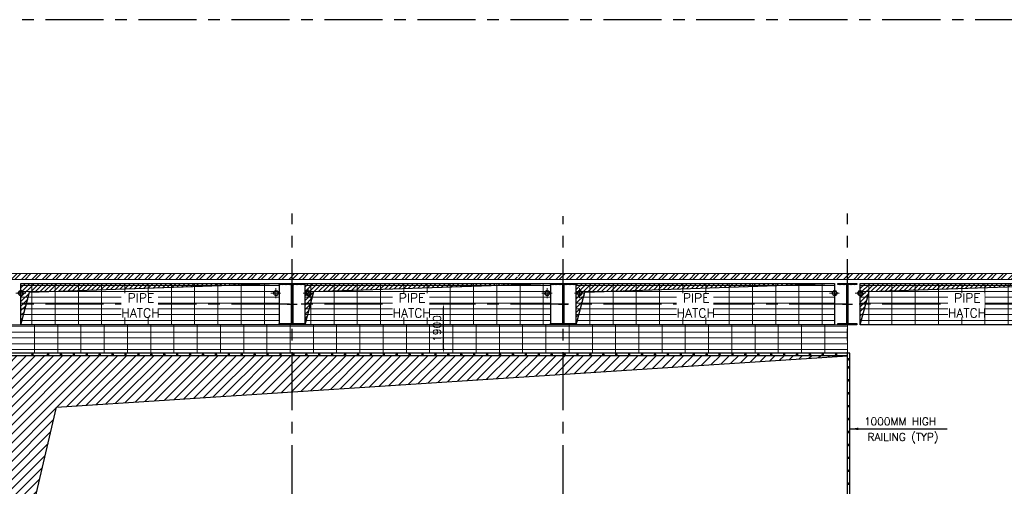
# Model space of a CAD drawing. Header units: inches. Extents: x 0 to 1544102, y 0 to 23144100.
# Tile 141 of 203: x 534028 to 572151, y 147035 to 165085. Entities that reach past the tile are written whole.
import ezdxf

# ---------------------------------------------------------------- set-up
doc = ezdxf.new("R2010")
doc.units = ezdxf.units.IN
doc.header["$LTSCALE"] = 1800
doc.header["$MEASUREMENT"] = 0
for name, pattern in [('CENTER', [2, 1.25, -0.25, 0.25, -0.25]), ('CENTER2', [1.125, 0.75, -0.125, 0.125, -0.125]), ('HIDDEN2', [0.1875, 0.125, -0.0625])]:
    doc.linetypes.add(name, pattern=pattern)
doc.layers.get('0').update_dxf_attribs({"color": 253})
for name, color, linetype, lineweight in [('A-REMOVABLE GRATING', 252, 'Continuous', 9), ('DIM', 4, 'Continuous', 18), ('LEADER', 4, 'Continuous', 15), ('OPENING EO', 2, 'Continuous', 18), ('RAIN WATER', 6, 'Continuous', 18), ('TEXT', 3, 'Continuous', 18), ('WALL HATCH', 251, 'Continuous', 13), ('WALL1', 6, 'Continuous', 18)]:
    doc.layers.add(name, color=color, linetype=linetype, lineweight=lineweight)
for name, color, linetype in [('CEN', 2, 'CENTER'), ('COL', 1, 'Continuous'), ('GRID', 251, 'CENTER'), ('OPENING', 40, 'Continuous')]:
    doc.layers.add(name, color=color, linetype=linetype)
doc.styles.add('ROAMNS', font='ROMANS.shx')
doc.styles.add('ROMANC', font='ROMANC.SHX')
doc.styles.add('ROMANS', font='romans.shx')
doc.dimstyles.new('270-TA-100', dxfattribs={"dimscale": 150, "dimtxt": 400, "dimasz": 2, "dimexe": 0.75, "dimexo": 1, "dimgap": 1, "dimtad": 1, "dimdec": 0, "dimzin": 12, "dimdsep": 46, "dimtxsty": 'ROMANS', "dimcen": 0, "dimclrd": 256, "dimclre": 256, "dimclrt": 6, "dimadec": 1, "dimazin": 3, "dimtfac": 1, "dimtdec": 0, "dimtix": 1, "dimtmove": 2, "dimatfit": 0, "dimfxl": 1.25, "dimarcsym": 2})
doc.dimstyles.new('DIM INT 1', dxfattribs={"dimtxt": 300, "dimasz": 200, "dimexe": 100, "dimexo": 100, "dimgap": 100, "dimtad": 1, "dimdec": 0, "dimzin": 13, "dimdsep": 46, "dimlunit": 5, "dimtxsty": 'ROAMNS', "dimblk2": 'OBLIQUE', "dimcen": 0.09, "dimclrd": 9, "dimclre": 9, "dimclrt": 4, "dimadec": 0, "dimazin": 0, "dimtfac": 1, "dimtdec": 0, "dimtix": 1, "dimtmove": 2, "dimatfit": 3, "dimfxl": 1, "dimtolj": 1, "dimtzin": 13, "dimarcsym": 0})
pattern_1 = [(45, (24861.96, -28052.16), (-198.87378, 198.87378), []), (45, (24994.54, -28052.16), (-198.87378, 198.87378), [])]

# ---------------------------------------------------------------- blocks, each defined once
blk = doc.blocks.new('C-ROW COLUMN')
at = {"layer": 'COL'}
h = blk.add_hatch(dxfattribs=at)
h.set_pattern_fill('ANSI31', color=256, scale=200, style=0)
h.set_pattern_definition([(45, (-1315.907, -6.545), (-17.6776695, 17.6776695), [])])
h.paths.add_polyline_path([(77950, 120865), (76960, 120865), (76960, 120820), (77950, 120820)])
h.paths.add_polyline_path([(77478, 120820), (77433, 120820), (77433, 119310), (77478, 119310)])
h.paths.add_polyline_path([(77950, 119310), (76960, 119310), (76960, 119265), (77950, 119265)])
at = {"layer": 'CEN'}
for p, q in [((77455, 119265), (77455, 120865)), ((77264, 120065), (77647, 120065))]:
    blk.add_line(p, q, dxfattribs=at)
at = {"layer": 'COL'}
for points in [[(76960, 120865), (77950, 120865), (77950, 120820), (76960, 120820)], [(77433, 120820), (77478, 120820), (77478, 119310), (77433, 119310)], [(76960, 119310), (77950, 119310), (77950, 119265), (76960, 119265)]]:
    blk.add_lwpolyline(points, close=True, dxfattribs=at)
blk = doc.blocks.new('*D679')
at = {"layer": 'DIM', "color": 9, "lineweight": -2, "transparency": 16777216}
for p, q in [((550408, 154085), (550335, 154085)), ((550435, 152385), (550435, 153885)), ((550935, 152185), (550335, 152185))]:
    blk.add_line(p, q, dxfattribs=at)
at = {"layer": 'DIM', "color": 9, "transparency": 16777216}
for points in [[(550401, 153885), (550468, 153885), (550435, 154085)], [(550401, 152385), (550468, 152385), (550435, 152185)]]:
    blk.add_solid(points, dxfattribs=at)
at = {"layer": 'DIM', "color": 4, "transparency": 16777216, "insert": (550185, 153135), "char_height": 300, "attachment_point": 5, "rotation": 90, "style": 'ROAMNS'}
blk.add_mtext('\\A1;1900', dxfattribs=at)
blk = doc.blocks.new('_Oblique')
at = {"color": 0, "linetype": 'ByBlock', "lineweight": -2}
blk.add_line((-0.5, -0.5), (0.5, 0.5), dxfattribs=at)
blk = doc.blocks.new('RWDP')
at = {"layer": 'RAIN WATER', "linetype": 'CENTER2', "ltscale": 0.05}
for p, q in [((695, -625), (295, -625)), ((495, -425), (495, -825))]:
    blk.add_line(p, q, dxfattribs=at)
at = {"layer": 'RAIN WATER', "linetype": 'HIDDEN2', "ltscale": 0.25}
blk.add_circle((495, -625), 100, dxfattribs=at)
at = {"layer": 'RAIN WATER', "ltscale": 0.25}
blk.add_circle((495, -625), 75, dxfattribs=at)

msp = doc.modelspace()

# ---------------------------------------------------------------- hatches: boundary and pattern name
at = {"layer": 'A-REMOVABLE GRATING'}
h = msp.add_hatch(dxfattribs=at)
h.set_pattern_fill('GRATE', color=256, scale=7200, style=0)
h.set_pattern_definition([(0, (-122500, 4e-10), (0, 225), []), (90, (-122500, 4e-10), (-900, 6e-14), [])])
h.paths.add_polyline_path([(566575.79, 154884.89), (576075.79, 154884.89), (576075.79, 153284.89), (566575.79, 153284.89)])
h.paths.add_polyline_path([(555575.79, 154884.89), (565575.79, 154884.89), (565575.79, 153284.89), (555575.79, 153284.89)])
h.paths.add_polyline_path([(545075.79, 154884.89), (554575.79, 154884.89), (554575.79, 153284.89), (545075.79, 153284.89)])
h.paths.add_polyline_path([(534075.79, 154884.89), (544075.79, 154884.89), (544075.79, 153284.89), (534075.79, 153284.89)])
h.paths.add_polyline_path([(523075.79, 154884.89), (533075.79, 154884.89), (533075.79, 153284.89), (523075.79, 153284.89)])
h.paths.add_polyline_path([(512075.79, 154884.89), (522075.79, 154884.89), (522075.79, 153284.89), (512075.79, 153284.89)])
h = msp.add_hatch(dxfattribs=at)
h.set_pattern_fill('GRATE', color=256, scale=7200, style=0)
h.paths.add_polyline_path([(533575.79, 153284.89), (566075.79, 153284.89), (566075.79, 152184.89), (533575.79, 152184.89)])
at = {"layer": 'COL'}
h = msp.add_hatch(dxfattribs=at)
h.set_pattern_fill('ANSI31', color=256, scale=200, style=0)
h.set_pattern_definition([(45, (487304.447, 34013.195), (-17.6776695, 17.6776695), [])])
h.paths.add_polyline_path([(566445.79, 154884.89), (565705.79, 154884.89), (565705.79, 154839.89), (566445.79, 154839.89)])
h.paths.add_polyline_path([(566098.29, 154839.89), (566053.29, 154839.89), (566053.29, 153329.89), (566098.29, 153329.89)])
h.paths.add_polyline_path([(566445.79, 153329.89), (565705.79, 153329.89), (565705.79, 153284.89), (566445.79, 153284.89)])
at = {"layer": 'OPENING'}
h = msp.add_hatch(dxfattribs=at)
h.set_pattern_fill('ANSI31', color=8, scale=1000, style=0)
h.paths.add_polyline_path([(544075.79, 154884.89), (534075.79, 154884.89), (534075.79, 154084.89), (534290.15, 154084.89), (534414.11, 154547.5)])
h.paths.add_polyline_path([(534290.15, 154084.89), (534075.79, 154084.89), (534075.79, 153284.89)])
h = msp.add_hatch(dxfattribs=at)
h.set_pattern_fill('ANSI31', color=8, scale=1000, style=0)
h.paths.add_polyline_path([(554575.79, 154884.89), (545075.79, 154884.89), (545075.79, 154084.89), (545290.15, 154084.89), (545418.83, 154565.12)])
h.paths.add_polyline_path([(545290.15, 154084.89), (545075.79, 154084.89), (545075.79, 153284.89)])
h = msp.add_hatch(dxfattribs=at)
h.set_pattern_fill('ANSI31', color=8, scale=1000, style=0)
h.paths.add_polyline_path([(565575.79, 154884.89), (555575.79, 154884.89), (555575.79, 154084.89), (555790.15, 154084.89), (555914.11, 154547.5)])
h.paths.add_polyline_path([(555790.15, 154084.89), (555575.79, 154084.89), (555575.79, 153284.89)])
h = msp.add_hatch(dxfattribs=at)
h.set_pattern_fill('ANSI31', color=8, scale=1000, style=0)
h.paths.add_polyline_path([(576075.79, 154884.89), (566575.79, 154884.89), (566575.79, 154084.89), (566790.15, 154084.89), (566918.83, 154565.12)])
h.paths.add_polyline_path([(566790.15, 154084.89), (566575.79, 154084.89), (566575.79, 153284.89)])
h = msp.add_hatch(dxfattribs=at)
h.set_pattern_fill('ANSI31', color=8, scale=2000, style=0)
h.paths.add_polyline_path([(544575.79, 152084.89), (533575.79, 152084.89), (533575.79, 142084.89), (535454.82, 150097.5), (544575.79, 150689.48)])
h.paths.add_polyline_path([(555075.79, 152084.89), (544575.79, 152084.89), (544575.79, 150689.48), (555075.92, 151370.97)])
h.paths.add_polyline_path([(566075.79, 152084.89), (555075.79, 152084.89), (555075.92, 151370.97)])
at = {"layer": 'WALL HATCH'}
h = msp.add_hatch(dxfattribs=at)
h.set_pattern_fill('ANSI32', color=256, scale=750, style=0)
h.set_pattern_definition(pattern_1)
h.paths.add_polyline_path([(492975.79, 155034.89), (492975.79, 155264.89), (478575.79, 155264.89), (478575.79, 155034.89)])
h.paths.add_polyline_path([(527575.79, 155034.89), (527575.79, 155264.89), (494775.79, 155264.89), (494775.79, 155034.89)])
h.paths.add_polyline_path([(528775.79, 155264.89), (528775.79, 155034.89), (553302.26, 155034.89), (553302.26, 155264.89)])
h = msp.add_hatch(dxfattribs=at)
h.set_pattern_fill('ANSI32', color=256, scale=750, style=0)
h.set_pattern_definition(pattern_1)
h.paths.add_polyline_path([(576075.79, 155264.89), (576075.79, 155034.89), (581937.77, 155034.89), (581937.77, 155264.89)])
h.paths.add_polyline_path([(574875.79, 155034.89), (574875.79, 155264.89), (553325.79, 155264.89), (553325.79, 155034.89)])

# ---------------------------------------------------------------- linework, layer by layer
at = {"layer": 'A-REMOVABLE GRATING'}
msp.add_lwpolyline([(533575.79, 153284.89), (566075.79, 153284.89), (566075.79, 152184.89), (533575.79, 152184.89)], close=True, dxfattribs=at)
at = {"layer": 'CEN'}
for p, q in [((566075.79, 153284.89), (566075.79, 154884.89)), ((565884.23, 154084.89), (566267.36, 154084.89))]:
    msp.add_line(p, q, dxfattribs=at)
at = {"layer": 'COL'}
for points in [[(565705.79, 154884.89), (566445.79, 154884.89), (566445.79, 154839.89), (565705.79, 154839.89)], [(566053.29, 154839.89), (566098.29, 154839.89), (566098.29, 153329.89), (566053.29, 153329.89)], [(565705.79, 153329.89), (566445.79, 153329.89), (566445.79, 153284.89), (565705.79, 153284.89)]]:
    msp.add_lwpolyline(points, close=True, dxfattribs=at)
at = {"layer": 'GRID'}
for p, q in [((594875.79, 165084.89), (459775.79, 165084.89)), ((544575.79, 103174.13), (544575.79, 157584.89)), ((555075.79, 103174.13), (555075.79, 157487.89)), ((566075.79, 103174.13), (566075.79, 157584.89)), ((594875.79, 154084.89), (459775.79, 154084.89))]:
    msp.add_line(p, q, dxfattribs=at)
at = {"layer": 'OPENING'}
for points in [[(534075.79, 154884.89), (544075.79, 154884.89), (544075.79, 153284.89), (534075.79, 153284.89)], [(545075.79, 154884.89), (554575.79, 154884.89), (554575.79, 153284.89), (545075.79, 153284.89)], [(555575.79, 154884.89), (565575.79, 154884.89), (565575.79, 153284.89), (555575.79, 153284.89)], [(566575.79, 154884.89), (576075.79, 154884.89), (576075.79, 153284.89), (566575.79, 153284.89)], [(533475.79, 141984.89), (566175.79, 141984.89), (566175.79, 152184.89), (533475.79, 152184.89)], [(533575.79, 142084.89), (566075.79, 142084.89), (566075.79, 152084.89), (533575.79, 152084.89)]]:
    msp.add_lwpolyline(points, close=True, dxfattribs=at)
for points in [[(534075.79, 153284.89), (534414.11, 154547.5), (544075.79, 154884.89)], [(545075.79, 153284.89), (545418.83, 154565.12), (554575.79, 154884.89)], [(555575.79, 153284.89), (555914.11, 154547.5), (565575.79, 154884.89)], [(566575.79, 153284.89), (566918.83, 154565.12), (576075.79, 154884.89)], [(533575.79, 142084.89), (535454.82, 150097.5), (566075.79, 152084.89)]]:
    msp.add_lwpolyline(points, dxfattribs=at)
at = {"layer": 'OPENING', "const_width": 50}
for points in [[(534496.87, 152134.89, 1), (534546.87, 152134.89, 1)], [(535100.79, 152134.89, 1), (535150.79, 152134.89, 1)], [(535600.79, 152134.89, 1), (535650.79, 152134.89, 1)], [(536100.79, 152134.89, 1), (536150.79, 152134.89, 1)], [(536600.79, 152134.89, 1), (536650.79, 152134.89, 1)], [(537100.79, 152134.89, 1), (537150.79, 152134.89, 1)], [(537600.79, 152134.89, 1), (537650.79, 152134.89, 1)], [(538100.79, 152134.89, 1), (538150.79, 152134.89, 1)], [(538600.79, 152134.89, 1), (538650.79, 152134.89, 1)], [(539100.79, 152134.89, 1), (539150.79, 152134.89, 1)], [(539600.79, 152134.89, 1), (539650.79, 152134.89, 1)], [(540100.79, 152134.89, 1), (540150.79, 152134.89, 1)], [(540600.79, 152134.89, 1), (540650.79, 152134.89, 1)], [(541100.79, 152134.89, 1), (541150.79, 152134.89, 1)], [(541600.79, 152134.89, 1), (541650.79, 152134.89, 1)], [(542100.79, 152134.89, 1), (542150.79, 152134.89, 1)], [(542600.79, 152134.89, 1), (542650.79, 152134.89, 1)], [(543100.79, 152134.89, 1), (543150.79, 152134.89, 1)], [(543600.79, 152134.89, 1), (543650.79, 152134.89, 1)], [(544100.79, 152134.89, 1), (544150.79, 152134.89, 1)], [(544600.79, 152134.89, 1), (544650.79, 152134.89, 1)], [(545100.79, 152134.89, 1), (545150.79, 152134.89, 1)], [(545600.79, 152134.89, 1), (545650.79, 152134.89, 1)], [(546100.79, 152134.89, 1), (546150.79, 152134.89, 1)], [(546600.79, 152134.89, 1), (546650.79, 152134.89, 1)], [(547100.79, 152134.89, 1), (547150.79, 152134.89, 1)], [(547600.79, 152134.89, 1), (547650.79, 152134.89, 1)], [(548100.79, 152134.89, 1), (548150.79, 152134.89, 1)], [(548600.79, 152134.89, 1), (548650.79, 152134.89, 1)], [(549100.79, 152134.89, 1), (549150.79, 152134.89, 1)], [(549600.79, 152134.89, 1), (549650.79, 152134.89, 1)], [(550100.79, 152134.89, 1), (550150.79, 152134.89, 1)], [(550600.79, 152134.89, 1), (550650.79, 152134.89, 1)], [(551100.79, 152134.89, 1), (551150.79, 152134.89, 1)], [(551600.79, 152134.89, 1), (551650.79, 152134.89, 1)], [(552100.79, 152134.89, 1), (552150.79, 152134.89, 1)], [(552600.79, 152134.89, 1), (552650.79, 152134.89, 1)], [(553100.79, 152134.89, 1), (553150.79, 152134.89, 1)], [(553600.79, 152134.89, 1), (553650.79, 152134.89, 1)], [(554100.79, 152134.89, 1), (554150.79, 152134.89, 1)], [(554600.79, 152134.89, 1), (554650.79, 152134.89, 1)], [(555100.79, 152134.89, 1), (555150.79, 152134.89, 1)], [(555600.79, 152134.89, 1), (555650.79, 152134.89, 1)], [(556100.79, 152134.89, 1), (556150.79, 152134.89, 1)], [(556600.79, 152134.89, 1), (556650.79, 152134.89, 1)], [(557100.79, 152134.89, 1), (557150.79, 152134.89, 1)], [(557600.79, 152134.89, 1), (557650.79, 152134.89, 1)], [(558100.79, 152134.89, 1), (558150.79, 152134.89, 1)], [(558600.79, 152134.89, 1), (558650.79, 152134.89, 1)], [(559100.79, 152134.89, 1), (559150.79, 152134.89, 1)], [(559600.79, 152134.89, 1), (559650.79, 152134.89, 1)], [(560100.79, 152134.89, 1), (560150.79, 152134.89, 1)], [(560600.79, 152134.89, 1), (560650.79, 152134.89, 1)], [(561100.79, 152134.89, 1), (561150.79, 152134.89, 1)], [(561600.79, 152134.89, 1), (561650.79, 152134.89, 1)], [(562100.79, 152134.89, 1), (562150.79, 152134.89, 1)], [(562600.79, 152134.89, 1), (562650.79, 152134.89, 1)], [(563100.79, 152134.89, 1), (563150.79, 152134.89, 1)], [(563600.79, 152134.89, 1), (563650.79, 152134.89, 1)], [(564100.79, 152134.89, 1), (564150.79, 152134.89, 1)], [(564600.79, 152134.89, 1), (564650.79, 152134.89, 1)], [(565096.21, 152134.89, 1), (565146.21, 152134.89, 1)], [(565612.79, 152134.89, 1), (565662.79, 152134.89, 1)], [(566100.79, 151949.03, 1), (566150.79, 151949.03, 1)], [(566125.79, 151659.89, 1), (566125.79, 151609.89, 1)], [(566125.79, 151159.89, 1), (566125.79, 151109.89, 1)], [(566125.79, 150659.89, 1), (566125.79, 150609.89, 1)], [(566125.79, 150159.89, 1), (566125.79, 150109.89, 1)], [(566125.79, 149659.89, 1), (566125.79, 149609.89, 1)], [(566125.79, 149159.89, 1), (566125.79, 149109.89, 1)], [(566125.79, 148659.89, 1), (566125.79, 148609.89, 1)], [(566125.79, 148159.89, 1), (566125.79, 148109.89, 1)], [(566125.79, 147659.89, 1), (566125.79, 147609.89, 1)], [(566125.79, 147159.89, 1), (566125.79, 147109.89, 1)]]:
    msp.add_lwpolyline(points, format="xyb", close=True, dxfattribs=at)
at = {"layer": 'RAIN WATER', "linetype": 'CENTER2', "ltscale": 0.05}
for p, q in [((543750.79, 154509.89), (544150.79, 154509.89)), ((543950.79, 154309.89), (543950.79, 154709.89)), ((545400.79, 154509.89), (545000.79, 154509.89)), ((545200.79, 154309.89), (545200.79, 154709.89)), ((554250.79, 154509.89), (554650.79, 154509.89)), ((554450.79, 154309.89), (554450.79, 154709.89)), ((555900.79, 154509.89), (555500.79, 154509.89)), ((555700.79, 154309.89), (555700.79, 154709.89))]:
    msp.add_line(p, q, dxfattribs=at)
at = {"layer": 'RAIN WATER', "linetype": 'HIDDEN2', "ltscale": 0.25}
for centre in [(543950.79, 154509.89), (545200.79, 154509.89), (554450.79, 154509.89), (555700.79, 154509.89)]:
    msp.add_circle(centre, 100, dxfattribs=at)
at = {"layer": 'RAIN WATER', "ltscale": 0.25}
for centre in [(543950.79, 154509.89), (545200.79, 154509.89), (554450.79, 154509.89), (555700.79, 154509.89)]:
    msp.add_circle(centre, 75, dxfattribs=at)
at = {"layer": 'WALL1'}
for p, q in [((574875.79, 155264.89), (528775.79, 155264.89)), ((574875.79, 155034.89), (528775.79, 155034.89))]:
    msp.add_line(p, q, dxfattribs=at)

# ---------------------------------------------------------------- block references
for p in [(467120.35, 34019.74), (477620.35, 34019.74)]:
    msp.add_blockref('C-ROW COLUMN', p)
at = {"layer": 'RAIN WATER', "xscale": -1, "rotation": 180}
for p in [(533575.79, 153884.89), (566075.79, 153884.89)]:
    msp.add_blockref('RWDP', p, dxfattribs=at)
at = {"layer": 'RAIN WATER', "rotation": 180}
msp.add_blockref('RWDP', (566075.79, 153884.89), dxfattribs=at)

# ---------------------------------------------------------------- texts
at = {"layer": 'TEXT', "linetype": 'CENTER', "style": 'ROMANC'}
for s, p in [('1000MM HIGH ', (566718.92, 149393.44)), ('RAILING (TYP) ', (566855.47, 148795.58))]:
    msp.add_text(s, height=300, dxfattribs=at).set_placement(p)

# ---------------------------------------------------------------- dimensions: what is measured, and where the dimension line sits
at = {"layer": 'DIM'}
dim = msp.add_linear_dim(base=(550434.59, 154084.89), p1=(551035.19, 152184.89), p2=(550507.6, 154084.89), angle=90, dimstyle='DIM INT 1', dxfattribs=at)
dim.commit()
dim.dimension.update_dxf_attribs({"geometry": '*D679', "text_midpoint": (550184.59, 153134.89)})

# ---------------------------------------------------------------- leaders
at = {"layer": 'LEADER'}
msp.add_leader([(566197.99, 149255.62), (568162.34, 149254.22), (569940.41, 149254.22)], dimstyle='270-TA-100', dxfattribs=at)

# ---------------------------------------------------------------- next in the draw order: texts
at = {"layer": 'TEXT', "color": 3, "char_height": 350, "width": 1419.6577, "attachment_point": 1, "style": 'ROMANS', "bg_fill": 3, "box_fill_scale": 1, "bg_fill_color": 256, "bg_fill_transparency": 0}
for insert in [(537964.24, 154499.57, -1000), (548464.24, 154499.57, -1000), (559464.24, 154499.57, -1000), (569964.24, 154499.57, -1000)]:
    msp.add_mtext(' PIPE HATCH', dxfattribs=dict(at, insert=insert))

# ---------------------------------------------------------------- next in the draw order: texts
at = {"layer": 'OPENING EO', "color": 3, "insert": (481099.45, 153456.06), "char_height": 300, "width": 5565.3721, "attachment_point": 1, "style": 'ROMANS'}
msp.add_mtext('\\pi804.11;4 NOS 1800x700 \\P\\pi311.26;FLOOR CUTOUT (TYP.) ', dxfattribs=at)

doc.saveas('drawing.dxf')
